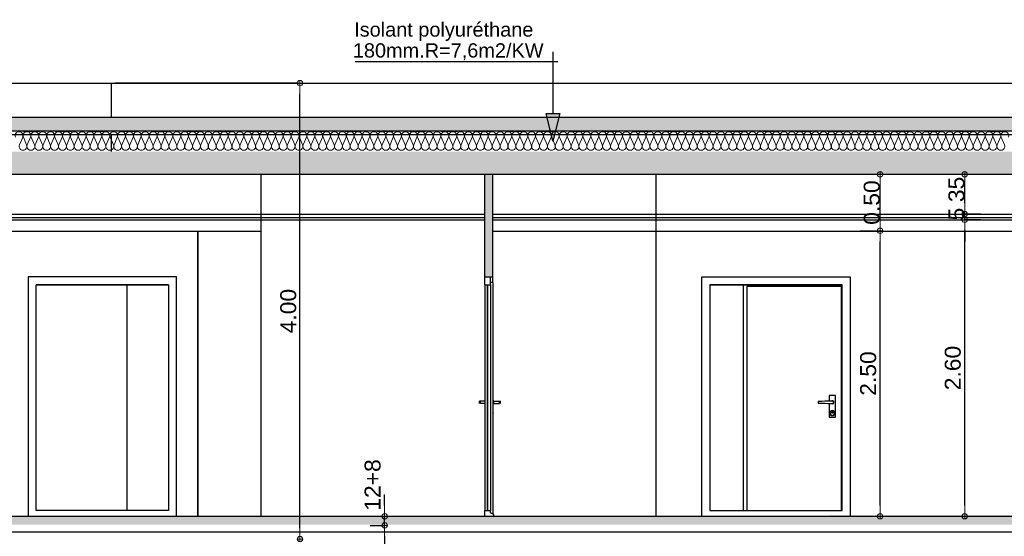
# Model space of a CAD drawing. Header units: millimetres. Extents: x 256333 to 598543, y -23220 to 10679.
# Tile 23 of 45: x 283056 to 291696, y 3774 to 8306. Entities that reach past the tile are written whole.
import ezdxf

# ---------------------------------------------------------------- set-up
doc = ezdxf.new("R2010")
doc.units = ezdxf.units.MM
doc.header["$MEASUREMENT"] = 0
doc.linetypes.add('Traits', pattern=[282.222223, 141.111112, -141.111112])
doc.layers.add('COUPE', color=7, linetype='Continuous')
doc.styles.add('STYLE_GENERE_1', font='swissc.ttf', dxfattribs={"width": 1.25})
doc.styles.add('STYLE_GENERE_3', font='arial.ttf')
doc.linetypes.add('ISOLATION', pattern='A,0.0001,-0.1,[134,ltypeshp.shx,S=0.1,R=0,X=-0.1,Y=0],-0.2,[134,ltypeshp.shx,S=0.1,R=180,X=0.1,Y=0],-0.1', length=0.4001)
doc.dimstyles.new('cote cm', dxfattribs={"dimtxt": 139.999998, "dimasz": 95, "dimexe": 0.18, "dimexo": 0, "dimgap": 0.09, "dimtad": 1, "dimdec": 0, "dimlfac": 0.1, "dimzin": 0, "dimdsep": 46, "dimtxsty": 'STYLE_GENERE_1', "dimblk": 'ARROWHEAD_7', "dimcen": 0.09, "dimclrd": 256, "dimclre": 59, "dimclrt": 256, "dimadec": 0, "dimazin": 0, "dimtfac": 1, "dimtdec": 0, "dimtmove": 1, "dimatfit": 3, "dimfxl": 1, "dimtolj": 1, "dimtzin": 0, "dimarcsym": 0})

# ---------------------------------------------------------------- blocks, each defined once
blk = doc.blocks.new('ARROWHEAD_7')
at = {"color": 0, "linetype": 'Continuous', "lineweight": 0}
for p, q in [((0, 0), (-1, 0)), ((-0.25, 0), (0.25, 0)), ((0, -0.25), (0, 0.25))]:
    blk.add_line(p, q, dxfattribs=at)
blk.add_circle((0, 0), 0.25, dxfattribs=at)
blk = doc.blocks.new('*D10')
at = {"layer": 'COUPE', "linetype": 'ISOLATION', "lineweight": -2, "transparency": 16777216}
for p, q in [((291348, 6695.7), (291348, 6790.7)), ((291348, 6550.7), (291348, 6600.7)), ((291348, 6455.7), (291348, 6360.7))]:
    blk.add_line(p, q, dxfattribs=at)
at = {"layer": 'COUPE', "color": 59, "linetype": 'ISOLATION', "lineweight": -2, "transparency": 16777216}
for p, q in [((291489.9, 6600.7), (291347.8, 6600.7)), ((291489.9, 6550.7), (291347.8, 6550.7))]:
    blk.add_line(p, q, dxfattribs=at)
at = {"layer": 'Defpoints', "color": 0, "linetype": 'ISOLATION', "transparency": 16777216}
for p in [(291348, 6600.7), (291489.9, 6600.7), (291489.9, 6550.7)]:
    blk.add_point(p, dxfattribs=at)
at = {"layer": 'COUPE', "linetype": 'ISOLATION', "lineweight": -2, "transparency": 16777216, "xscale": 95, "yscale": 95, "zscale": 95}
for p, rotation in [((291348, 6600.7), 270), ((291348, 6550.7), 90)]:
    blk.add_blockref('ARROWHEAD_7', p, dxfattribs=dict(at, rotation=rotation))
at = {"layer": 'COUPE', "linetype": 'ISOLATION', "transparency": 16777216, "insert": (291276.5, 6600.7), "char_height": 140, "attachment_point": 5, "rotation": 90, "style": 'STYLE_GENERE_1'}
blk.add_mtext('\\A1;5', dxfattribs=at)
blk = doc.blocks.new('*D11')
at = {"layer": 'COUPE', "color": 59, "linetype": 'ISOLATION', "lineweight": -2, "transparency": 16777216}
for p, q in [((291204.8, 6950), (291348.2, 6950)), ((291204.8, 6600.7), (291348.2, 6600.7))]:
    blk.add_line(p, q, dxfattribs=at)
at = {"layer": 'COUPE', "linetype": 'ISOLATION', "lineweight": -2, "transparency": 16777216}
blk.add_line((291348, 6695.7), (291348, 6855), dxfattribs=at)
at = {"layer": 'Defpoints', "color": 0, "linetype": 'ISOLATION', "transparency": 16777216}
for p in [(291204.8, 6950), (291348, 6950), (291204.8, 6600.7)]:
    blk.add_point(p, dxfattribs=at)
at = {"layer": 'COUPE', "linetype": 'ISOLATION', "lineweight": -2, "transparency": 16777216, "xscale": 95, "yscale": 95, "zscale": 95}
for p, rotation in [((291348, 6950), 90), ((291348, 6600.7), 270)]:
    blk.add_blockref('ARROWHEAD_7', p, dxfattribs=dict(at, rotation=rotation))
at = {"layer": 'COUPE', "linetype": 'ISOLATION', "transparency": 16777216, "insert": (291276.1, 6817.3), "char_height": 140, "attachment_point": 5, "rotation": 90, "style": 'STYLE_GENERE_1'}
blk.add_mtext('\\A1;35', dxfattribs=at)

msp = doc.modelspace()

# ---------------------------------------------------------------- hatches: boundary and pattern name
at = {"layer": 'COUPE'}
h = msp.add_hatch(dxfattribs=at)
h.set_pattern_fill('HONEY', color=256, scale=300)
h.paths.add_polyline_path([(270944.03, 7450), (298790.066, 7450), (298790.066, 7329.379), (270944.03, 7329.379)])
h = msp.add_hatch(color=256, dxfattribs=at)
h.dxf.hatch_style = 1
h.paths.add_polyline_path([(287795.124, 7484.385), (287675.124, 7484.385), (287735.124, 7239.41)])
at = {"layer": 'COUPE', "linetype": 'Continuous'}
for points in [[(270468.869, 7150), (270468.869, 6950), (299034.152, 6950), (299034.152, 7150)], [(270554.291, 3953.151), (270554.291, 3873.151), (298913.055, 3878.531), (298913.055, 3958.531)]]:
    msp.add_hatch(color=256, dxfattribs=at).paths.add_polyline_path(points)
msp.add_hatch(color=256, dxfattribs=at).paths.add_polyline_path([(287137.728, 6050), (287207.728, 6050), (287207.728, 6950), (287137.728, 6950)], flags=0)

# ---------------------------------------------------------------- linework, layer by layer
at = {"layer": 'COUPE'}
for p, q in [((287737.198, 7484.385), (287737.198, 8023.953)), ((287779.295, 7935.61), (285999.574, 7935.61)), ((285490.232, 7750), (283893.169, 7750)), ((285515.485, 3845), (285515.485, 7655)), ((287675.124, 7484.385), (287795.124, 7484.385)), ((287735.124, 7239.41), (287675.124, 7484.385)), ((287795.124, 7484.385), (287735.124, 7239.41)), ((290402.345, 6950), (290605.888, 6950)), ((290605.708, 6549.303), (290605.708, 6855)), ((290294.069, 6550.75), (291348.176, 6550.75)), ((290426.942, 6454.303), (290605.888, 6454.303)), ((290426.942, 6454.303), (290605.888, 6454.303)), ((291347.996, 4045), (291347.996, 6455.75)), ((290605.708, 4045), (290605.708, 6359.303)), ((290398.246, 3950), (290605.888, 3950)), ((290982.121, 3950), (291348.176, 3950))]:
    msp.add_line(p, q, dxfattribs=at)
at = {"layer": 'COUPE', "linetype": 'Continuous'}
for p, q in [((281517.021, 7750), (283857.816, 7750)), ((283857.816, 7750), (299114.152, 7750)), ((283857.816, 7750), (283857.816, 7450)), ((270944.03, 7450), (298790.066, 7450)), ((270944.03, 7300), (299114.152, 7300)), ((283857.816, 7300), (283857.816, 7150)), ((270404.384, 6950), (297145.002, 6950)), ((285171.345, 6950), (285171.345, 3950)), ((287137.728, 6950), (287207.728, 6950)), ((287137.728, 6050), (287137.728, 6950)), ((287207.728, 6050), (287207.728, 6950)), ((288641.463, 3950), (288641.463, 6950)), ((273703.899, 6600.75), (287137.728, 6600.75)), ((273703.899, 6570.75), (287137.728, 6570.75)), ((287207.728, 6600.75), (298271.137, 6600.75)), ((287207.728, 6570.75), (298271.137, 6570.75)), ((273703.899, 6550.75), (287137.728, 6550.75)), ((287207.728, 6550.75), (298271.137, 6550.75)), ((282961.045, 6450), (285171.345, 6450)), ((284618.057, 3950), (284618.057, 6450)), ((284619.098, 6450), (284619.098, 3950)), ((287207.728, 6450), (298279.764, 6450)), ((284430.898, 6050), (283130.898, 6050)), ((283130.898, 6050), (283130.898, 3950)), ((284430.898, 3950), (284430.898, 6050)), ((287137.728, 6050), (287187.728, 6050)), ((287137.728, 5980), (287137.728, 6050)), ((287137.728, 6050), (287207.728, 6050)), ((287187.728, 5980), (287187.728, 6050)), ((287207.728, 6000), (287207.728, 6050)), ((289042.005, 3950), (289042.005, 6050)), ((289042.005, 6050), (290342.005, 6050)), ((290342.005, 6050), (290342.005, 3950)), ((283200.898, 4000), (283200.898, 5980)), ((283200.898, 5980), (284360.898, 5980)), ((284360.898, 5979.9), (283200.898, 5979.9)), ((283997.816, 4000), (283997.816, 5980)), ((284360.898, 5980), (284360.898, 4000)), ((287137.728, 5980), (287137.728, 4000)), ((287137.728, 5980), (287187.728, 5980)), ((287160.228, 4000), (287160.228, 5979.9)), ((287160.228, 5979.9), (287165.228, 5979.9)), ((287165.228, 4000), (287165.228, 5979.9)), ((287207.728, 6000), (287187.728, 6000)), ((287187.728, 5980), (287187.728, 4000)), ((287207.728, 6000), (287207.728, 3970)), ((290272.005, 5980), (289112.005, 5980)), ((289112.005, 5980), (289112.005, 4000)), ((289112.005, 5979.9), (290272.005, 5979.9)), ((289406.852, 4000), (289406.852, 5980)), ((290266.852, 5965), (289436.852, 5965)), ((289436.852, 5965), (289436.852, 4000)), ((290266.852, 4000), (290266.852, 5965)), ((290272.005, 4000), (290272.005, 5980)), ((287091.728, 4959.239), (287091.728, 4960)), ((287098.728, 4960), (287091.728, 4960)), ((287091.728, 4957.071), (287091.728, 4959.239)), ((287091.728, 4953.827), (287091.728, 4957.071)), ((287091.728, 4950), (287091.728, 4953.827)), ((287091.728, 4946.173), (287091.728, 4950)), ((287091.728, 4942.929), (287091.728, 4946.173)), ((287091.728, 4940.761), (287091.728, 4942.929)), ((287091.728, 4940), (287091.728, 4940.761)), ((287137.728, 4960), (287098.728, 4960)), ((287098.728, 4957.071), (287098.728, 4959.239)), ((287098.728, 4953.827), (287098.728, 4957.071)), ((287098.728, 4950), (287098.728, 4953.827)), ((287098.728, 4946.173), (287098.728, 4950)), ((287098.728, 4942.929), (287098.728, 4946.173)), ((287098.728, 4940.761), (287098.728, 4942.929)), ((287098.728, 4940), (287098.728, 4940.761)), ((287137.728, 4940), (287098.728, 4940)), ((287215.728, 4962), (287207.728, 4962.8)), ((287215.728, 4938), (287207.728, 4937.2)), ((287215.728, 4961.087), (287215.728, 4962)), ((287215.728, 4958.485), (287215.728, 4961.087)), ((287215.728, 4960), (287266.728, 4960)), ((287215.728, 4954.592), (287215.728, 4958.485)), ((287215.728, 4950), (287215.728, 4954.592)), ((287215.728, 4945.408), (287215.728, 4950)), ((287215.728, 4941.515), (287215.728, 4945.408)), ((287215.728, 4938.913), (287215.728, 4941.515)), ((287215.728, 4940), (287266.728, 4940)), ((287215.728, 4938), (287215.728, 4938.913)), ((287266.728, 4960), (287273.728, 4960)), ((287266.728, 4957.071), (287266.728, 4959.239)), ((287266.728, 4953.827), (287266.728, 4957.071)), ((287266.728, 4950), (287266.728, 4953.827)), ((287266.728, 4946.173), (287266.728, 4950)), ((287266.728, 4942.929), (287266.728, 4946.173)), ((287266.728, 4940.761), (287266.728, 4942.929)), ((287266.728, 4940), (287266.728, 4940.761)), ((287273.728, 4959.239), (287273.728, 4960)), ((287273.728, 4957.071), (287273.728, 4959.239)), ((287273.728, 4953.827), (287273.728, 4957.071)), ((287273.728, 4950), (287273.728, 4953.827)), ((287273.728, 4946.173), (287273.728, 4950)), ((287273.728, 4942.929), (287273.728, 4946.173)), ((287273.728, 4940.761), (287273.728, 4942.929)), ((287273.728, 4940), (287273.728, 4940.761)), ((290069.447, 4957.251), (290061.39, 4957)), ((290061.39, 4957), (290061.39, 4943)), ((290061.39, 4943), (290069.447, 4942.749)), ((290095.341, 4958.037), (290069.447, 4957.251)), ((290069.447, 4942.749), (290095.341, 4941.963)), ((290121.742, 4958.822), (290095.341, 4958.037)), ((290095.341, 4941.963), (290121.742, 4941.178)), ((290148.448, 4959.607), (290121.742, 4958.822)), ((290121.742, 4941.178), (290148.448, 4940.393)), ((290161.852, 4960), (290148.448, 4959.607)), ((290148.448, 4940.393), (290161.852, 4940)), ((290215.352, 5010), (290158.352, 5010)), ((290158.352, 5010), (290158.352, 4959.897)), ((290158.352, 4940.103), (290158.352, 4820)), ((290186.852, 4960), (290161.852, 4960)), ((290161.852, 4940), (290186.852, 4940)), ((290181.877, 4962.01), (290178.868, 4960)), ((290178.868, 4940), (290181.877, 4937.99)), ((290182.259, 4961.087), (290180.633, 4960)), ((290180.633, 4940), (290182.259, 4938.913)), ((290186.852, 4963), (290181.877, 4962.01)), ((290181.877, 4937.99), (290186.852, 4937)), ((290186.852, 4962), (290182.259, 4961.087)), ((290182.259, 4938.913), (290186.852, 4938)), ((290191.826, 4962.01), (290186.852, 4963)), ((290191.444, 4961.087), (290186.852, 4962)), ((290190.678, 4959.239), (290186.852, 4960)), ((290186.852, 4940), (290190.678, 4940.761)), ((290186.852, 4938), (290191.444, 4938.913)), ((290186.852, 4937), (290191.826, 4937.99)), ((290193.923, 4957.071), (290190.678, 4959.239)), ((290190.678, 4940.761), (290193.923, 4942.929)), ((290195.337, 4958.485), (290191.444, 4961.087)), ((290191.444, 4938.913), (290195.337, 4941.515)), ((290196.044, 4959.192), (290191.826, 4962.01)), ((290191.826, 4937.99), (290196.044, 4940.808)), ((290196.09, 4953.827), (290193.923, 4957.071)), ((290193.923, 4942.929), (290196.09, 4946.173)), ((290197.938, 4954.592), (290195.337, 4958.485)), ((290195.337, 4941.515), (290197.938, 4945.408)), ((290198.862, 4954.975), (290196.044, 4959.192)), ((290196.044, 4940.808), (290198.862, 4945.025)), ((290196.852, 4950), (290196.09, 4953.827)), ((290196.09, 4946.173), (290196.852, 4950)), ((290198.852, 4950), (290197.938, 4954.592)), ((290197.938, 4945.408), (290198.852, 4950)), ((290199.852, 4950), (290198.862, 4954.975)), ((290198.862, 4945.025), (290199.852, 4950)), ((290215.352, 4820), (290215.352, 5010)), ((287209.728, 4875), (287207.728, 4876)), ((287209.728, 4873.478), (287209.728, 4875)), ((287209.728, 4869.142), (287209.728, 4873.478)), ((287211.728, 4871), (287209.728, 4872)), ((287209.728, 4862.654), (287209.728, 4869.142)), ((287209.728, 4855), (287209.728, 4862.654)), ((287211.728, 4857), (287209.728, 4856)), ((287209.728, 4847.346), (287209.728, 4855)), ((287209.728, 4840.858), (287209.728, 4847.346)), ((287209.728, 4836.522), (287209.728, 4840.858)), ((287211.728, 4870.467), (287211.728, 4871)), ((287211.728, 4868.95), (287211.728, 4870.467)), ((287211.728, 4866.679), (287211.728, 4868.95)), ((287211.728, 4864), (287211.728, 4866.679)), ((287211.728, 4861.321), (287211.728, 4864)), ((287211.728, 4859.05), (287211.728, 4861.321)), ((287211.728, 4857.533), (287211.728, 4859.05)), ((287211.728, 4857), (287211.728, 4857.533)), ((290166.526, 4863.419), (290164.852, 4855)), ((290164.852, 4855), (290166.526, 4846.581)), ((290171.295, 4870.556), (290166.526, 4863.419)), ((290166.526, 4846.581), (290171.295, 4839.444)), ((290168.374, 4862.654), (290166.852, 4855)), ((290166.852, 4855), (290168.374, 4847.346)), ((290172.709, 4869.142), (290168.374, 4862.654)), ((290168.374, 4847.346), (290172.709, 4840.858)), ((290178.433, 4875.325), (290171.295, 4870.556)), ((290171.295, 4839.444), (290178.433, 4834.675)), ((290179.198, 4873.478), (290172.709, 4869.142)), ((290172.709, 4840.858), (290179.198, 4836.522)), ((290186.852, 4877), (290178.433, 4875.325)), ((290179.461, 4867.061), (290178.852, 4864)), ((290178.852, 4864), (290179.461, 4860.939)), ((290186.852, 4875), (290179.198, 4873.478)), ((290181.195, 4869.657), (290179.461, 4867.061)), ((290179.461, 4860.939), (290181.195, 4858.343)), ((290180.384, 4866.679), (290179.852, 4864)), ((290179.852, 4864), (290180.384, 4861.321)), ((290181.902, 4868.95), (290180.384, 4866.679)), ((290180.384, 4861.321), (290181.902, 4859.05)), ((290183.79, 4871.391), (290181.195, 4869.657)), ((290181.195, 4858.343), (290183.79, 4856.609)), ((290184.173, 4870.467), (290181.902, 4868.95)), ((290181.902, 4859.05), (290184.173, 4857.533)), ((290186.852, 4872), (290183.79, 4871.391)), ((290183.79, 4856.609), (290186.852, 4856)), ((290186.852, 4871), (290184.173, 4870.467)), ((290184.173, 4857.533), (290186.852, 4857)), ((290195.271, 4875.325), (290186.852, 4877)), ((290194.505, 4873.478), (290186.852, 4875)), ((290189.913, 4871.391), (290186.852, 4872)), ((290189.53, 4870.467), (290186.852, 4871)), ((290186.852, 4857), (290189.53, 4857.533)), ((290186.852, 4856), (290189.913, 4856.609)), ((290191.801, 4868.95), (290189.53, 4870.467)), ((290189.53, 4857.533), (290191.801, 4859.05)), ((290192.508, 4869.657), (290189.913, 4871.391)), ((290189.913, 4856.609), (290192.508, 4858.343)), ((290193.319, 4866.679), (290191.801, 4868.95)), ((290191.801, 4859.05), (290193.319, 4861.321)), ((290194.243, 4867.061), (290192.508, 4869.657)), ((290192.508, 4858.343), (290194.243, 4860.939)), ((290193.852, 4864), (290193.319, 4866.679)), ((290193.319, 4861.321), (290193.852, 4864)), ((290194.852, 4864), (290194.243, 4867.061)), ((290194.243, 4860.939), (290194.852, 4864)), ((290200.994, 4869.142), (290194.505, 4873.478)), ((290194.505, 4836.522), (290200.994, 4840.858)), ((290202.408, 4870.556), (290195.271, 4875.325)), ((290195.271, 4834.675), (290202.408, 4839.444)), ((290205.329, 4862.654), (290200.994, 4869.142)), ((290200.994, 4840.858), (290205.329, 4847.346)), ((290207.177, 4863.419), (290202.408, 4870.556)), ((290202.408, 4839.444), (290207.177, 4846.581)), ((290206.852, 4855), (290205.329, 4862.654)), ((290205.329, 4847.346), (290206.852, 4855)), ((290208.852, 4855), (290207.177, 4863.419)), ((290207.177, 4846.581), (290208.852, 4855)), ((287209.728, 4835), (287207.728, 4834)), ((287209.728, 4835), (287209.728, 4836.522)), ((290158.352, 4820), (290215.352, 4820)), ((290178.433, 4834.675), (290186.852, 4833)), ((290179.198, 4836.522), (290186.852, 4835)), ((290186.852, 4835), (290194.505, 4836.522)), ((290186.852, 4833), (290195.271, 4834.675)), ((286258.277, 4045), (286258.277, 4140)), ((284360.898, 4000), (283200.898, 4000)), ((287137.728, 3950), (287137.728, 4000)), ((287137.728, 4000), (287160.228, 4000)), ((287165.228, 4000), (287187.728, 4000)), ((287187.728, 3980), (287187.728, 4000)), ((287217.728, 3965), (287187.728, 3980)), ((289112.005, 4000), (290272.005, 4000)), ((270554.291, 3950), (298910.871, 3950)), ((286136.449, 3950), (286258.457, 3950)), ((286258.277, 3870), (286258.277, 3950)), ((287137.728, 3950), (287187.728, 3950)), ((287187.728, 3950), (287217.728, 3950)), ((287217.728, 3950), (287217.728, 3965)), ((286132.477, 3870), (286258.457, 3870)), ((286258.277, 3775), (286258.277, 3680))]:
    msp.add_line(p, q, dxfattribs=at)
at = {"layer": 'COUPE', "linetype": 'Traits'}
msp.add_line((270388.869, 7329.379), (299114.152, 7329.379), dxfattribs=at)
at = {"layer": 'COUPE', "linetype": 'Continuous', "lineweight": 20}
for p, q in [((283053.619, 7209.724), (283082.404, 7275.46)), ((283088.216, 7275.46), (283117, 7209.724)), ((283122.814, 7209.724), (283151.598, 7275.46)), ((283157.41, 7275.46), (283186.195, 7209.724)), ((283192.009, 7209.724), (283220.793, 7275.46)), ((283226.605, 7275.46), (283255.39, 7209.724)), ((283261.204, 7209.724), (283289.988, 7275.46)), ((283295.8, 7275.46), (283324.585, 7209.724)), ((283330.398, 7209.724), (283359.183, 7275.46)), ((283364.995, 7275.46), (283393.78, 7209.724)), ((283399.593, 7209.724), (283428.378, 7275.46)), ((283434.19, 7275.46), (283462.975, 7209.724)), ((283468.788, 7209.724), (283497.573, 7275.46)), ((283503.385, 7275.46), (283532.169, 7209.724)), ((283537.983, 7209.724), (283566.768, 7275.46)), ((283572.58, 7275.46), (283601.364, 7209.724)), ((283607.178, 7209.724), (283635.962, 7275.46)), ((283641.774, 7275.46), (283670.559, 7209.724)), ((283676.373, 7209.724), (283705.157, 7275.46)), ((283710.969, 7275.46), (283739.754, 7209.724)), ((283745.567, 7209.724), (283774.352, 7275.46)), ((283780.164, 7275.46), (283808.949, 7209.724)), ((283814.762, 7209.724), (283843.547, 7275.46)), ((283849.359, 7275.46), (283878.144, 7209.724)), ((283883.957, 7209.724), (283912.742, 7275.46)), ((283918.554, 7275.46), (283947.339, 7209.724)), ((283953.152, 7209.724), (283981.937, 7275.46)), ((283987.749, 7275.46), (284016.533, 7209.724)), ((284022.347, 7209.724), (284051.132, 7275.46)), ((284056.944, 7275.46), (284085.728, 7209.724)), ((284091.542, 7209.724), (284120.326, 7275.46)), ((284126.138, 7275.46), (284154.923, 7209.724)), ((284160.737, 7209.724), (284189.521, 7275.46)), ((284195.333, 7275.46), (284224.118, 7209.724)), ((284229.931, 7209.724), (284258.716, 7275.46)), ((284264.528, 7275.46), (284293.313, 7209.724)), ((284299.126, 7209.724), (284327.911, 7275.46)), ((284333.723, 7275.46), (284362.508, 7209.724)), ((284368.321, 7209.724), (284397.106, 7275.46)), ((284402.918, 7275.46), (284431.702, 7209.724)), ((284437.516, 7209.724), (284466.301, 7275.46)), ((284472.113, 7275.46), (284500.897, 7209.724)), ((284506.711, 7209.724), (284535.495, 7275.46)), ((284541.307, 7275.46), (284570.092, 7209.724)), ((284575.906, 7209.724), (284604.69, 7275.46)), ((284610.502, 7275.46), (284639.287, 7209.724)), ((284645.1, 7209.724), (284673.885, 7275.46)), ((284679.697, 7275.46), (284708.482, 7209.724)), ((284714.295, 7209.724), (284743.08, 7275.46)), ((284748.892, 7275.46), (284777.677, 7209.724)), ((284783.49, 7209.724), (284812.275, 7275.46)), ((284818.087, 7275.46), (284846.872, 7209.724)), ((284852.685, 7209.724), (284881.47, 7275.46)), ((284887.282, 7275.46), (284916.066, 7209.724)), ((284921.88, 7209.724), (284950.665, 7275.46)), ((284956.477, 7275.46), (284985.261, 7209.724)), ((284991.075, 7209.724), (285019.859, 7275.46)), ((285025.671, 7275.46), (285054.456, 7209.724)), ((285060.27, 7209.724), (285089.054, 7275.46)), ((285094.866, 7275.46), (285123.651, 7209.724)), ((285129.464, 7209.724), (285158.249, 7275.46)), ((285164.061, 7275.46), (285192.846, 7209.724)), ((285198.659, 7209.724), (285227.444, 7275.46)), ((285233.256, 7275.46), (285262.041, 7209.724)), ((285267.854, 7209.724), (285296.639, 7275.46)), ((285302.451, 7275.46), (285331.235, 7209.724)), ((285337.049, 7209.724), (285365.834, 7275.46)), ((285371.646, 7275.46), (285400.43, 7209.724)), ((285406.244, 7209.724), (285435.028, 7275.46)), ((285440.84, 7275.46), (285469.625, 7209.724)), ((285475.439, 7209.724), (285504.223, 7275.46)), ((285510.035, 7275.46), (285538.82, 7209.724)), ((285544.634, 7209.724), (285573.418, 7275.46)), ((285579.23, 7275.46), (285608.015, 7209.724)), ((285613.828, 7209.724), (285642.613, 7275.46)), ((285648.425, 7275.46), (285677.21, 7209.724)), ((285683.023, 7209.724), (285711.808, 7275.46)), ((285717.62, 7275.46), (285746.405, 7209.724)), ((285752.218, 7209.724), (285781.003, 7275.46)), ((285786.815, 7275.46), (285815.599, 7209.724)), ((285821.413, 7209.724), (285850.198, 7275.46)), ((285856.01, 7275.46), (285884.794, 7209.724)), ((285890.608, 7209.724), (285919.392, 7275.46)), ((285925.204, 7275.46), (285953.989, 7209.724)), ((285959.803, 7209.724), (285988.587, 7275.46)), ((285994.399, 7275.46), (286023.184, 7209.724)), ((286028.997, 7209.724), (286057.782, 7275.46)), ((286063.594, 7275.46), (286092.379, 7209.724)), ((286098.192, 7209.724), (286126.977, 7275.46)), ((286132.789, 7275.46), (286161.574, 7209.724)), ((286167.387, 7209.724), (286196.172, 7275.46)), ((286201.984, 7275.46), (286230.769, 7209.724)), ((286236.582, 7209.724), (286265.367, 7275.46)), ((286271.179, 7275.46), (286299.963, 7209.724)), ((286305.777, 7209.724), (286334.562, 7275.46)), ((286340.374, 7275.46), (286369.158, 7209.724)), ((286374.972, 7209.724), (286403.756, 7275.46)), ((286409.568, 7275.46), (286438.353, 7209.724)), ((286444.167, 7209.724), (286472.951, 7275.46)), ((286478.763, 7275.46), (286507.548, 7209.724)), ((286513.361, 7209.724), (286542.146, 7275.46)), ((286547.958, 7275.46), (286576.743, 7209.724)), ((286582.556, 7209.724), (286611.341, 7275.46)), ((286617.153, 7275.46), (286645.938, 7209.724)), ((286651.751, 7209.724), (286680.536, 7275.46)), ((286686.348, 7275.46), (286715.132, 7209.724)), ((286720.946, 7209.724), (286749.731, 7275.46)), ((286755.543, 7275.46), (286784.327, 7209.724)), ((286790.141, 7209.724), (286818.925, 7275.46)), ((286824.737, 7275.46), (286853.522, 7209.724)), ((286859.336, 7209.724), (286888.12, 7275.46)), ((286893.932, 7275.46), (286922.717, 7209.724)), ((286928.531, 7209.724), (286957.315, 7275.46)), ((286963.127, 7275.46), (286991.912, 7209.724)), ((286997.725, 7209.724), (287026.51, 7275.46)), ((287032.322, 7275.46), (287061.107, 7209.724)), ((287066.92, 7209.724), (287095.705, 7275.46)), ((287101.517, 7275.46), (287130.302, 7209.724)), ((287136.115, 7209.724), (287164.9, 7275.46)), ((287170.712, 7275.46), (287199.496, 7209.724)), ((287205.31, 7209.724), (287234.095, 7275.46)), ((287239.907, 7275.46), (287268.691, 7209.724)), ((287274.505, 7209.724), (287303.289, 7275.46)), ((287309.101, 7275.46), (287337.886, 7209.724)), ((287343.7, 7209.724), (287372.484, 7275.46)), ((287378.296, 7275.46), (287407.081, 7209.724)), ((287412.894, 7209.724), (287441.679, 7275.46)), ((287447.491, 7275.46), (287476.276, 7209.724)), ((287482.089, 7209.724), (287510.874, 7275.46)), ((287516.686, 7275.46), (287545.471, 7209.724)), ((287551.284, 7209.724), (287580.069, 7275.46)), ((287585.881, 7275.46), (287614.666, 7209.724)), ((287620.479, 7209.724), (287649.264, 7275.46)), ((287655.076, 7275.46), (287683.86, 7209.724)), ((287689.674, 7209.724), (287718.459, 7275.46)), ((287724.271, 7275.46), (287753.055, 7209.724)), ((287758.869, 7209.724), (287787.653, 7275.46)), ((287793.465, 7275.46), (287822.25, 7209.724)), ((287828.064, 7209.724), (287856.848, 7275.46)), ((287862.66, 7275.46), (287891.445, 7209.724)), ((287897.258, 7209.724), (287926.043, 7275.46)), ((287931.855, 7275.46), (287960.64, 7209.724)), ((287966.453, 7209.724), (287995.238, 7275.46)), ((288001.05, 7275.46), (288029.835, 7209.724)), ((288035.648, 7209.724), (288064.433, 7275.46)), ((288070.245, 7275.46), (288099.029, 7209.724)), ((288104.843, 7209.724), (288133.628, 7275.46)), ((288139.44, 7275.46), (288168.224, 7209.724)), ((288174.038, 7209.724), (288202.822, 7275.46)), ((288208.634, 7275.46), (288237.419, 7209.724)), ((288243.233, 7209.724), (288272.017, 7275.46)), ((288277.829, 7275.46), (288306.614, 7209.724)), ((288312.427, 7209.724), (288341.212, 7275.46)), ((288347.024, 7275.46), (288375.809, 7209.724)), ((288381.622, 7209.724), (288410.407, 7275.46)), ((288416.219, 7275.46), (288445.004, 7209.724)), ((288450.817, 7209.724), (288479.602, 7275.46)), ((288485.414, 7275.46), (288514.199, 7209.724)), ((288520.012, 7209.724), (288548.797, 7275.46)), ((288554.609, 7275.46), (288583.393, 7209.724)), ((288589.207, 7209.724), (288617.992, 7275.46)), ((288623.804, 7275.46), (288652.588, 7209.724)), ((288658.402, 7209.724), (288687.186, 7275.46)), ((288692.998, 7275.46), (288721.783, 7209.724)), ((288727.597, 7209.724), (288756.381, 7275.46)), ((288762.193, 7275.46), (288790.978, 7209.724)), ((288796.791, 7209.724), (288825.576, 7275.46)), ((288831.388, 7275.46), (288860.173, 7209.724)), ((288865.986, 7209.724), (288894.771, 7275.46)), ((288900.583, 7275.46), (288929.368, 7209.724)), ((288935.181, 7209.724), (288963.966, 7275.46)), ((288969.778, 7275.46), (288998.562, 7209.724)), ((289004.376, 7209.724), (289033.161, 7275.46)), ((289038.973, 7275.46), (289067.757, 7209.724)), ((289073.571, 7209.724), (289102.355, 7275.46)), ((289108.167, 7275.46), (289136.952, 7209.724)), ((289142.766, 7209.724), (289171.55, 7275.46)), ((289177.362, 7275.46), (289206.147, 7209.724)), ((289211.961, 7209.724), (289240.745, 7275.46)), ((289246.557, 7275.46), (289275.342, 7209.724)), ((289281.155, 7209.724), (289309.94, 7275.46)), ((289315.752, 7275.46), (289344.537, 7209.724)), ((289350.35, 7209.724), (289379.135, 7275.46)), ((289384.947, 7275.46), (289413.732, 7209.724)), ((289419.545, 7209.724), (289448.33, 7275.46)), ((289454.142, 7275.46), (289482.926, 7209.724)), ((289488.74, 7209.724), (289517.525, 7275.46)), ((289523.337, 7275.46), (289552.121, 7209.724)), ((289557.935, 7209.724), (289586.719, 7275.46)), ((289592.531, 7275.46), (289621.316, 7209.724)), ((289627.13, 7209.724), (289655.914, 7275.46)), ((289661.726, 7275.46), (289690.511, 7209.724)), ((289696.324, 7209.724), (289725.109, 7275.46)), ((289730.921, 7275.46), (289759.706, 7209.724)), ((289765.519, 7209.724), (289794.304, 7275.46)), ((289800.116, 7275.46), (289828.901, 7209.724)), ((289834.714, 7209.724), (289863.499, 7275.46)), ((289869.311, 7275.46), (289898.096, 7209.724)), ((289903.909, 7209.724), (289932.694, 7275.46)), ((289938.506, 7275.46), (289967.29, 7209.724)), ((289973.104, 7209.724), (290001.889, 7275.46)), ((290007.701, 7275.46), (290036.485, 7209.724)), ((290042.299, 7209.724), (290071.083, 7275.46)), ((290076.895, 7275.46), (290105.68, 7209.724)), ((290111.494, 7209.724), (290140.278, 7275.46)), ((290146.09, 7275.46), (290174.875, 7209.724)), ((290180.688, 7209.724), (290209.473, 7275.46)), ((290215.285, 7275.46), (290244.07, 7209.724)), ((290249.883, 7209.724), (290278.668, 7275.46)), ((290284.48, 7275.46), (290313.265, 7209.724)), ((290319.078, 7209.724), (290347.863, 7275.46)), ((290353.675, 7275.46), (290382.459, 7209.724)), ((290388.273, 7209.724), (290417.058, 7275.46)), ((290422.87, 7275.46), (290451.654, 7209.724)), ((290457.468, 7209.724), (290486.252, 7275.46)), ((290492.064, 7275.46), (290520.849, 7209.724)), ((290526.663, 7209.724), (290555.447, 7275.46)), ((290561.259, 7275.46), (290590.044, 7209.724)), ((290595.857, 7209.724), (290624.642, 7275.46)), ((290630.454, 7275.46), (290659.239, 7209.724)), ((290665.052, 7209.724), (290693.837, 7275.46)), ((290699.649, 7275.46), (290728.434, 7209.724)), ((290734.247, 7209.724), (290763.032, 7275.46)), ((290768.844, 7275.46), (290797.629, 7209.724)), ((290803.442, 7209.724), (290832.227, 7275.46)), ((290838.039, 7275.46), (290866.823, 7209.724)), ((290872.637, 7209.724), (290901.422, 7275.46)), ((290907.234, 7275.46), (290936.018, 7209.724)), ((290941.832, 7209.724), (290970.616, 7275.46)), ((290976.428, 7275.46), (291005.213, 7209.724)), ((291011.027, 7209.724), (291039.811, 7275.46)), ((291045.623, 7275.46), (291074.408, 7209.724)), ((291080.221, 7209.724), (291109.006, 7275.46)), ((291114.818, 7275.46), (291143.603, 7209.724)), ((291149.416, 7209.724), (291178.201, 7275.46)), ((291184.013, 7275.46), (291212.798, 7209.724)), ((291218.611, 7209.724), (291247.396, 7275.46)), ((291253.208, 7275.46), (291281.992, 7209.724)), ((291287.806, 7209.724), (291316.591, 7275.46)), ((291322.403, 7275.46), (291351.187, 7209.724)), ((291357.001, 7209.724), (291385.786, 7275.46)), ((291391.597, 7275.46), (291420.382, 7209.724)), ((291426.196, 7209.724), (291454.98, 7275.46)), ((291460.792, 7275.46), (291489.577, 7209.724)), ((291495.391, 7209.724), (291524.175, 7275.46)), ((291529.987, 7275.46), (291558.772, 7209.724)), ((291564.585, 7209.724), (291593.37, 7275.46)), ((291599.182, 7275.46), (291627.967, 7209.724)), ((291633.78, 7209.724), (291662.565, 7275.46)), ((291668.377, 7275.46), (291697.162, 7209.724))]:
    msp.add_line(p, q, dxfattribs=at)
at = {"layer": 'COUPE', "linetype": 'ISOLATION', "ltscale": 150}
msp.add_line((270554.291, 3814.537), (298914.152, 3814.537), dxfattribs=at)
at = {"layer": 'COUPE'}
msp.add_lwpolyline([(270944.03, 7450), (298790.066, 7450), (298790.066, 7329.379), (270944.03, 7329.379)], close=True, dxfattribs=at)
at = {"layer": 'COUPE', "linetype": 'Continuous', "lineweight": 20}
for centre, start_param, end_param in [((283050.711, 7289.341), 4.29959522, 8.26677441), ((283119.906, 7289.341), 4.29959522, 8.26677441), ((283189.101, 7289.341), 4.29959522, 8.26677441), ((283258.296, 7289.341), 4.29959522, 8.26677441), ((283327.491, 7289.341), 4.29959522, 8.26677441), ((283396.686, 7289.341), 4.29959522, 8.26677441), ((283465.881, 7289.341), 4.29959522, 8.26677441), ((283535.075, 7289.341), 4.29959522, 8.26677441), ((283604.27, 7289.341), 4.29959522, 8.26677441), ((283673.465, 7289.341), 4.29959522, 8.26677441), ((283742.66, 7289.341), 4.29959522, 8.26677441), ((283811.855, 7289.341), 4.29959522, 8.26677441), ((283881.05, 7289.341), 4.29959522, 8.26677441), ((283950.245, 7289.341), 4.29959522, 8.26677441), ((284019.439, 7289.341), 4.29959522, 8.26677441), ((284088.634, 7289.341), 4.29959522, 8.26677441), ((284157.829, 7289.341), 4.29959522, 8.26677441), ((284227.024, 7289.341), 4.29959522, 8.26677441), ((284296.219, 7289.341), 4.29959522, 8.26677441), ((284365.414, 7289.341), 4.29959522, 8.26677441), ((284434.608, 7289.341), 4.29959522, 8.26677441), ((284503.803, 7289.341), 4.29959522, 8.26677441), ((284572.998, 7289.341), 4.29959522, 8.26677441), ((284642.193, 7289.341), 4.29959522, 8.26677441), ((284711.388, 7289.341), 4.29959522, 8.26677441), ((284780.583, 7289.341), 4.29959522, 8.26677441), ((284849.778, 7289.341), 4.29959522, 8.26677441), ((284918.972, 7289.341), 4.29959522, 8.26677441), ((284988.167, 7289.341), 4.29959522, 8.26677441), ((285057.362, 7289.341), 4.29959522, 8.26677441), ((285126.557, 7289.341), 4.29959522, 8.26677441), ((285195.752, 7289.341), 4.29959522, 8.26677441), ((285264.947, 7289.341), 4.29959522, 8.26677441), ((285334.141, 7289.341), 4.29959522, 8.26677441), ((285403.336, 7289.341), 4.29959522, 8.26677441), ((285472.531, 7289.341), 4.29959522, 8.26677441), ((285541.726, 7289.341), 4.29959522, 8.26677441), ((285610.921, 7289.341), 4.29959522, 8.26677441), ((285680.116, 7289.341), 4.29959522, 8.26677441), ((285749.311, 7289.341), 4.29959522, 8.26677441), ((285818.505, 7289.341), 4.29959522, 8.26677441), ((285887.7, 7289.341), 4.29959522, 8.26677441), ((285956.895, 7289.341), 4.29959522, 8.26677441), ((286026.09, 7289.341), 4.29959522, 8.26677441), ((286095.285, 7289.341), 4.29959522, 8.26677441), ((286164.48, 7289.341), 4.29959522, 8.26677441), ((286233.675, 7289.341), 4.29959522, 8.26677441), ((286302.869, 7289.341), 4.29959522, 8.26677441), ((286372.064, 7289.341), 4.29959522, 8.26677441), ((286441.259, 7289.341), 4.29959522, 8.26677441), ((286510.454, 7289.341), 4.29959522, 8.26677441), ((286579.649, 7289.341), 4.29959522, 8.26677441), ((286648.844, 7289.341), 4.29959522, 8.26677441), ((286718.038, 7289.341), 4.29959522, 8.26677441), ((286787.233, 7289.341), 4.29959522, 8.26677441), ((286856.428, 7289.341), 4.29959522, 8.26677441), ((286925.623, 7289.341), 4.29959522, 8.26677441), ((286994.818, 7289.341), 4.29959522, 8.26677441), ((287064.013, 7289.341), 4.29959522, 8.26677441), ((287133.208, 7289.341), 4.29959522, 8.26677441), ((287202.402, 7289.341), 4.29959522, 8.26677441), ((287271.597, 7289.341), 4.29959522, 8.26677441), ((287340.792, 7289.341), 4.29959522, 8.26677441), ((287409.987, 7289.341), 4.29959522, 8.26677441), ((287479.182, 7289.341), 4.29959522, 8.26677441), ((287548.377, 7289.341), 4.29959522, 8.26677441), ((287617.571, 7289.341), 4.29959522, 8.26677441), ((287686.766, 7289.341), 4.29959522, 8.26677441), ((287755.961, 7289.341), 4.29959522, 8.26677441), ((287825.156, 7289.341), 4.29959522, 8.26677441), ((287894.351, 7289.341), 4.29959522, 8.26677441), ((287963.546, 7289.341), 4.29959522, 8.26677441), ((288032.741, 7289.341), 4.29959522, 8.26677441), ((288101.935, 7289.341), 4.29959522, 8.26677441), ((288171.13, 7289.341), 4.29959522, 8.26677441), ((288240.325, 7289.341), 4.29959522, 8.26677441), ((288309.52, 7289.341), 4.29959522, 8.26677441), ((288378.715, 7289.341), 4.29959522, 8.26677441), ((288447.91, 7289.341), 4.29959522, 8.26677441), ((288517.105, 7289.341), 4.29959522, 8.26677441), ((288586.299, 7289.341), 4.29959522, 8.26677441), ((288655.494, 7289.341), 4.29959522, 8.26677441), ((288724.689, 7289.341), 4.29959522, 8.26677441), ((288793.884, 7289.341), 4.29959522, 8.26677441), ((288863.079, 7289.341), 4.29959522, 8.26677441), ((288932.274, 7289.341), 4.29959522, 8.26677441), ((289001.468, 7289.341), 4.29959522, 8.26677441), ((289070.663, 7289.341), 4.29959522, 8.26677441), ((289139.858, 7289.341), 4.29959522, 8.26677441), ((289209.053, 7289.341), 4.29959522, 8.26677441), ((289278.248, 7289.341), 4.29959522, 8.26677441), ((289347.443, 7289.341), 4.29959522, 8.26677441), ((289416.638, 7289.341), 4.29959522, 8.26677441), ((289485.832, 7289.341), 4.29959522, 8.26677441), ((289555.027, 7289.341), 4.29959522, 8.26677441), ((289624.222, 7289.341), 4.29959522, 8.26677441), ((289693.417, 7289.341), 4.29959522, 8.26677441), ((289762.612, 7289.341), 4.29959522, 8.26677441), ((289831.807, 7289.341), 4.29959522, 8.26677441), ((289901.002, 7289.341), 4.29959522, 8.26677441), ((289970.196, 7289.341), 4.29959522, 8.26677441), ((290039.391, 7289.341), 4.29959522, 8.26677441), ((290108.586, 7289.341), 4.29959522, 8.26677441), ((290177.781, 7289.341), 4.29959522, 8.26677441), ((290246.976, 7289.341), 4.29959522, 8.26677441), ((290316.171, 7289.341), 4.29959522, 8.26677441), ((290385.365, 7289.341), 4.29959522, 8.26677441), ((290454.56, 7289.341), 4.29959522, 8.26677441), ((290523.755, 7289.341), 4.29959522, 8.26677441), ((290592.95, 7289.341), 4.29959522, 8.26677441), ((290662.145, 7289.341), 4.29959522, 8.26677441), ((290731.34, 7289.341), 4.29959522, 8.26677441), ((290800.535, 7289.341), 4.29959522, 8.26677441), ((290869.729, 7289.341), 4.29959522, 8.26677441), ((290938.924, 7289.341), 4.29959522, 8.26677441), ((291008.119, 7289.341), 4.29959522, 8.26677441), ((291077.314, 7289.341), 4.29959522, 8.26677441), ((291146.509, 7289.341), 4.29959522, 8.26677441), ((291215.704, 7289.341), 4.29959522, 8.26677441), ((291284.898, 7289.341), 4.29959522, 8.26677441), ((291354.093, 7289.341), 4.29959522, 8.26677441), ((291423.288, 7289.341), 4.29959522, 8.26677441), ((291492.483, 7289.341), 4.29959522, 8.26677441), ((291561.678, 7289.341), 4.29959522, 8.26677441), ((291630.873, 7289.341), 4.29959522, 8.26677441), ((291700.068, 7289.341), 4.29959522, 8.26677441), ((283085.31, 7195.843), 1.15800302, 5.12518274), ((283154.505, 7195.843), 1.15800302, 5.12518274), ((283223.699, 7195.843), 1.15800302, 5.12518274), ((283292.894, 7195.843), 1.15800302, 5.12518274), ((283362.089, 7195.843), 1.15800302, 5.12518274), ((283431.284, 7195.843), 1.15800302, 5.12518274), ((283500.479, 7195.843), 1.15800302, 5.12518274), ((283569.674, 7195.843), 1.15800302, 5.12518274), ((283638.868, 7195.843), 1.15800302, 5.12518274), ((283708.063, 7195.843), 1.15800302, 5.12518274), ((283777.258, 7195.843), 1.15800302, 5.12518274), ((283846.453, 7195.843), 1.15800302, 5.12518274), ((283915.648, 7195.843), 1.15800302, 5.12518274), ((283984.843, 7195.843), 1.15800302, 5.12518274), ((284054.038, 7195.843), 1.15800302, 5.12518274), ((284123.232, 7195.843), 1.15800302, 5.12518274), ((284192.427, 7195.843), 1.15800302, 5.12518274), ((284261.622, 7195.843), 1.15800302, 5.12518274), ((284330.817, 7195.843), 1.15800302, 5.12518274), ((284400.012, 7195.843), 1.15800302, 5.12518274), ((284469.207, 7195.843), 1.15800302, 5.12518274), ((284538.401, 7195.843), 1.15800302, 5.12518274), ((284607.596, 7195.843), 1.15800302, 5.12518274), ((284676.791, 7195.843), 1.15800302, 5.12518274), ((284745.986, 7195.843), 1.15800302, 5.12518274), ((284815.181, 7195.843), 1.15800302, 5.12518274), ((284884.376, 7195.843), 1.15800302, 5.12518274), ((284953.571, 7195.843), 1.15800302, 5.12518274), ((285022.765, 7195.843), 1.15800302, 5.12518274), ((285091.96, 7195.843), 1.15800302, 5.12518274), ((285161.155, 7195.843), 1.15800302, 5.12518274), ((285230.35, 7195.843), 1.15800302, 5.12518274), ((285299.545, 7195.843), 1.15800302, 5.12518274), ((285368.74, 7195.843), 1.15800302, 5.12518274), ((285437.935, 7195.843), 1.15800302, 5.12518274), ((285507.129, 7195.843), 1.15800302, 5.12518274), ((285576.324, 7195.843), 1.15800302, 5.12518274), ((285645.519, 7195.843), 1.15800302, 5.12518274), ((285714.714, 7195.843), 1.15800302, 5.12518274), ((285783.909, 7195.843), 1.15800302, 5.12518274), ((285853.104, 7195.843), 1.15800302, 5.12518274), ((285922.298, 7195.843), 1.15800302, 5.12518274), ((285991.493, 7195.843), 1.15800302, 5.12518274), ((286060.688, 7195.843), 1.15800302, 5.12518274), ((286129.883, 7195.843), 1.15800302, 5.12518274), ((286199.078, 7195.843), 1.15800302, 5.12518274), ((286268.273, 7195.843), 1.15800302, 5.12518274), ((286337.468, 7195.843), 1.15800302, 5.12518274), ((286406.662, 7195.843), 1.15800302, 5.12518274), ((286475.857, 7195.843), 1.15800302, 5.12518274), ((286545.052, 7195.843), 1.15800302, 5.12518274), ((286614.247, 7195.843), 1.15800302, 5.12518274), ((286683.442, 7195.843), 1.15800302, 5.12518274), ((286752.637, 7195.843), 1.15800302, 5.12518274), ((286821.832, 7195.843), 1.15800302, 5.12518274), ((286891.026, 7195.843), 1.15800302, 5.12518274), ((286960.221, 7195.843), 1.15800302, 5.12518274), ((287029.416, 7195.843), 1.15800302, 5.12518274), ((287098.611, 7195.843), 1.15800302, 5.12518274), ((287167.806, 7195.843), 1.15800302, 5.12518274), ((287237.001, 7195.843), 1.15800302, 5.12518274), ((287306.195, 7195.843), 1.15800302, 5.12518274), ((287375.39, 7195.843), 1.15800302, 5.12518274), ((287444.585, 7195.843), 1.15800302, 5.12518274), ((287513.78, 7195.843), 1.15800302, 5.12518274), ((287582.975, 7195.843), 1.15800302, 5.12518274), ((287652.17, 7195.843), 1.15800302, 5.12518274), ((287721.365, 7195.843), 1.15800302, 5.12518274), ((287790.559, 7195.843), 1.15800302, 5.12518274), ((287859.754, 7195.843), 1.15800302, 5.12518274), ((287928.949, 7195.843), 1.15800302, 5.12518274), ((287998.144, 7195.843), 1.15800302, 5.12518274), ((288067.339, 7195.843), 1.15800302, 5.12518274), ((288136.534, 7195.843), 1.15800302, 5.12518274), ((288205.728, 7195.843), 1.15800302, 5.12518274), ((288274.923, 7195.843), 1.15800302, 5.12518274), ((288344.118, 7195.843), 1.15800302, 5.12518274), ((288413.313, 7195.843), 1.15800302, 5.12518274), ((288482.508, 7195.843), 1.15800302, 5.12518274), ((288551.703, 7195.843), 1.15800302, 5.12518274), ((288620.898, 7195.843), 1.15800302, 5.12518274), ((288690.092, 7195.843), 1.15800302, 5.12518274), ((288759.287, 7195.843), 1.15800302, 5.12518274), ((288828.482, 7195.843), 1.15800302, 5.12518274), ((288897.677, 7195.843), 1.15800302, 5.12518274), ((288966.872, 7195.843), 1.15800302, 5.12518274), ((289036.067, 7195.843), 1.15800302, 5.12518274), ((289105.262, 7195.843), 1.15800302, 5.12518274), ((289174.456, 7195.843), 1.15800302, 5.12518274), ((289243.651, 7195.843), 1.15800302, 5.12518274), ((289312.846, 7195.843), 1.15800302, 5.12518274), ((289382.041, 7195.843), 1.15800302, 5.12518274), ((289451.236, 7195.843), 1.15800302, 5.12518274), ((289520.431, 7195.843), 1.15800302, 5.12518274), ((289589.625, 7195.843), 1.15800302, 5.12518274), ((289658.82, 7195.843), 1.15800302, 5.12518274), ((289728.015, 7195.843), 1.15800302, 5.12518274), ((289797.21, 7195.843), 1.15800302, 5.12518274), ((289866.405, 7195.843), 1.15800302, 5.12518274), ((289935.6, 7195.843), 1.15800302, 5.12518274), ((290004.795, 7195.843), 1.15800302, 5.12518274), ((290073.989, 7195.843), 1.15800302, 5.12518274), ((290143.184, 7195.843), 1.15800302, 5.12518274), ((290212.379, 7195.843), 1.15800302, 5.12518274), ((290281.574, 7195.843), 1.15800302, 5.12518274), ((290350.769, 7195.843), 1.15800302, 5.12518274), ((290419.964, 7195.843), 1.15800302, 5.12518274), ((290489.158, 7195.843), 1.15800302, 5.12518274), ((290558.353, 7195.843), 1.15800302, 5.12518274), ((290627.548, 7195.843), 1.15800302, 5.12518274), ((290696.743, 7195.843), 1.15800302, 5.12518274), ((290765.938, 7195.843), 1.15800302, 5.12518274), ((290835.133, 7195.843), 1.15800302, 5.12518274), ((290904.328, 7195.843), 1.15800302, 5.12518274), ((290973.522, 7195.843), 1.15800302, 5.12518274), ((291042.717, 7195.843), 1.15800302, 5.12518274), ((291111.912, 7195.843), 1.15800302, 5.12518274), ((291181.107, 7195.843), 1.15800302, 5.12518274), ((291250.302, 7195.843), 1.15800302, 5.12518274), ((291319.497, 7195.843), 1.15800302, 5.12518274), ((291388.692, 7195.843), 1.15800302, 5.12518274), ((291457.886, 7195.843), 1.15800302, 5.12518274), ((291527.081, 7195.843), 1.15800302, 5.12518274), ((291596.276, 7195.843), 1.15800302, 5.12518274), ((291665.471, 7195.843), 1.15800302, 5.12518274)]:
    msp.add_ellipse(centre, major_axis=(0, 34.602), ratio=0.99984025, start_param=start_param, end_param=end_param, dxfattribs=at)

# ---------------------------------------------------------------- block references
at = {"layer": 'COUPE', "linetype": 'Continuous', "xscale": 95, "yscale": 95, "zscale": 95}
for p, rotation in [((285515.485, 7750), 90), ((290605.708, 6950), 90), ((291347.996, 6550.75), 90), ((290605.708, 6454.303), 270), ((290605.708, 6454.303), 90), ((286258.277, 3950), 270), ((290605.708, 3950), 270), ((291347.996, 3950), 270), ((286258.277, 3870), 90), ((285515.485, 3750), 270)]:
    msp.add_blockref('ARROWHEAD_7', p, dxfattribs=dict(at, rotation=rotation))

# ---------------------------------------------------------------- texts
at = {"layer": 'COUPE', "style": 'STYLE_GENERE_3'}
for s, p in [('Isolant polyuréthane', (285990.903, 8157.566)), ('180mm.R=7,6m2/KW', (285979.305, 7974.298))]:
    msp.add_text(s, height=125, dxfattribs=at).set_placement(p)
at = {"layer": 'COUPE', "linetype": 'Continuous', "char_height": 140, "attachment_point": 5, "rotation": 90, "style": 'STYLE_GENERE_1'}
for s, insert in [('\\A1;0.50', (290532.935, 6702.152)), ('\\A1;4.00', (285413.112, 5750)), ('\\A1;2.50', (290501.622, 5202.152)), ('\\A1;2.60', (291243.91, 5250.375)), ('\\A1;12+8', (286153.376, 4224.338))]:
    msp.add_mtext(s, dxfattribs=dict(at, insert=insert))

# ---------------------------------------------------------------- dimensions: what is measured, and where the dimension line sits
at = {"layer": 'COUPE', "linetype": 'ISOLATION'}
for base, p1, p2, picture, middle in [((291347.996, 6950), (291204.842, 6600.75), (291204.842, 6950), '*D11', (291347.996, 6817.258)), ((291347.996, 6600.75), (291489.945, 6550.75), (291489.945, 6600.75), '*D10', (291347.996, 6600.75))]:
    dim = msp.add_linear_dim(base=base, p1=p1, p2=p2, angle=90, dimstyle='cote cm', dxfattribs=at)
    dim.commit()
    dim.dimension.update_dxf_attribs({"geometry": picture, "text_midpoint": middle, "dimtype": 160})

doc.saveas('drawing.dxf')
